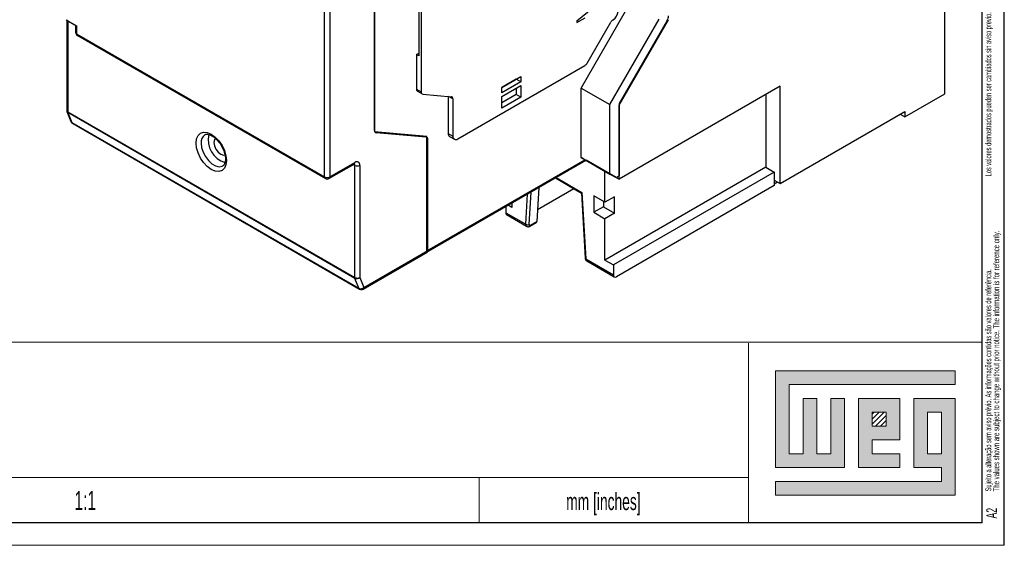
# Model space of a CAD drawing. Header units: millimetres. Extents: x 0 to 841, y 0 to 594.
# Tile 10 of 16: x 622 to 841, y 0 to 117. Entities that reach past the tile are written whole.
import ezdxf

# ---------------------------------------------------------------- set-up
doc = ezdxf.new("R2010")
doc.units = ezdxf.units.MM
doc.layers.add('FORMATO', color=7, linetype='Continuous')
doc.layers.add('LEGENDA', color=7, linetype='Continuous')
doc.styles.add('SLDTEXTSTYLE1', font='TXT', dxfattribs={"width": 0.605})
doc.styles.add('SLDTEXTSTYLE2', font='TXT', dxfattribs={"width": 0.569583})

msp = doc.modelspace()

# ---------------------------------------------------------------- hatches: boundary and pattern name
at = {"linetype": 'Continuous'}
msp.add_hatch(color=7, dxfattribs=at).paths.add_polyline_path([(790.033, 38.86), (790.033, 17.3), (805.433, 17.3), (805.433, 32.7), (802.353, 32.7), (802.353, 20.38), (799.273, 20.38), (799.273, 32.7), (796.193, 32.7), (796.193, 20.38), (793.113, 20.38), (793.113, 35.78), (830.073, 35.78), (830.073, 38.86)], flags=0)
h = msp.add_hatch(color=7, dxfattribs=at)
h.paths.add_polyline_path([(790.033, 11.14), (830.073, 11.14), (830.073, 32.7), (820.833, 32.7), (820.833, 17.3), (826.993, 17.3), (826.993, 14.22), (790.033, 14.22)], flags=0)
h.paths.add_polyline_path([(823.913, 29.62), (826.993, 29.62), (826.993, 20.38), (823.913, 20.38)], flags=0)
h = msp.add_hatch(color=7, dxfattribs=at)
h.paths.add_polyline_path([(817.753, 20.38), (811.593, 20.38), (811.593, 23.46), (817.753, 23.46), (817.753, 32.7), (808.513, 32.7), (808.513, 17.3), (817.753, 17.3)], flags=0)
h.paths.add_polyline_path([(814.673, 26.54), (811.593, 26.54), (811.593, 29.62), (814.673, 29.62)], flags=0)
h = msp.add_hatch(dxfattribs=at)
h.set_pattern_fill('ANSI31', color=8, scale=0.25, style=0)
h.paths.add_polyline_path([(814.673, 26.54), (811.593, 26.54), (811.593, 29.62), (814.673, 29.62)], flags=0)

# ---------------------------------------------------------------- linework, layer by layer
at = {"color": 7, "linetype": 'Continuous', "lineweight": 25}
for p, q in [((827.752, 100.513), (827.752, 255.656)), ((711.129, 132.688), (711.129, 100.97)), ((689.619, 82.038), (689.619, 130.54)), ((690.75, 130.54), (690.75, 82.038)), ((700.72, 130.379), (700.72, 92.061)), ((700.72, 92.388), (700.72, 130.052)), ((710.598, 125.301), (710.598, 108.97)), ((746.753, 101.828), (757.748, 120.873)), ((745.777, 116.826), (749.383, 119.726)), ((632.084, 117.049), (634.394, 115.715)), ((632.179, 116.993), (632.179, 96.888)), ((632.414, 116.858), (632.414, 96.562)), ((745.777, 116.417), (747.646, 117.496)), ((745.777, 116.826), (745.777, 116.417)), ((748.105, 107.386), (753.348, 116.466)), ((753.117, 98.154), (764.112, 117.199)), ((753.848, 116.994), (753.909, 117.029)), ((755.238, 98.009), (766.234, 117.054)), ((765.923, 116.871), (755.238, 98.364)), ((634.159, 115.85), (634.159, 114.245)), ((634.394, 115.715), (634.394, 113.919)), ((634.394, 113.919), (689.619, 82.038)), ((634.559, 113.552), (689.784, 81.672)), ((710.068, 109.276), (710.598, 109.582)), ((710.598, 108.97), (710.068, 109.276)), ((710.068, 109.276), (710.068, 101.582)), ((719.261, 90.495), (747.605, 106.858)), ((729.089, 101.966), (733.332, 104.415)), ((732.271, 103.782), (729.089, 101.945)), ((733.332, 103.191), (729.089, 100.741)), ((731.744, 103.499), (731.744, 103.477)), ((732.271, 103.803), (732.271, 103.782)), ((733.332, 103.191), (732.271, 103.782)), ((733.332, 104.415), (733.332, 103.191)), ((710.068, 101.582), (711.129, 100.97)), ((710.275, 101.124), (711.336, 100.512)), ((729.089, 99.975), (733.332, 102.424)), ((729.089, 100.741), (729.089, 101.966)), ((732.271, 101.812), (732.271, 100.374)), ((733.332, 102.424), (733.332, 99.761)), ((746.753, 86.36), (746.753, 101.828)), ((746.753, 101.828), (753.117, 98.154)), ((791.088, 102.211), (755.238, 81.515)), ((791.088, 80.573), (791.088, 102.211)), ((711.482, 100.467), (717.846, 99.898)), ((717.139, 99.961), (717.139, 91.72)), ((718.2, 99.394), (717.234, 99.952)), ((718.2, 99.394), (718.2, 91.107)), ((732.271, 100.374), (729.089, 98.537)), ((729.089, 97.312), (729.089, 99.975)), ((733.332, 99.761), (729.089, 97.312)), ((733.332, 99.761), (732.271, 100.374)), ((787.906, 100.374), (787.906, 84.206)), ((818.878, 95.39), (827.752, 100.513)), ((632.236, 96.591), (633.123, 94.372)), ((632.414, 96.562), (696.336, 59.66)), ((753.117, 82.686), (753.117, 98.154)), ((755.238, 98.364), (755.238, 82.278)), ((755.238, 81.515), (755.238, 98.009)), ((791.088, 80.573), (818.878, 96.615)), ((818.878, 96.615), (818.878, 95.39)), ((696.372, 59.451), (632.45, 96.353)), ((632.45, 96.353), (633.337, 94.134)), ((817.817, 96.003), (818.878, 95.39)), ((633.337, 94.134), (697.259, 57.232)), ((633.466, 93.976), (697.389, 57.074)), ((712.387, 91.018), (700.72, 92.061)), ((700.815, 92.034), (701.074, 91.885)), ((712.246, 90.886), (701.074, 91.885)), ((712.246, 90.886), (711.95, 91.057)), ((712.387, 65.542), (712.387, 91.018)), ((712.6, 65.664), (712.6, 90.383)), ((717.139, 91.72), (718.2, 91.107)), ((717.45, 91.033), (718.511, 90.421)), ((712.222, 65.175), (747.836, 85.735)), ((712.387, 65.542), (747.601, 85.87)), ((747.601, 85.87), (746.753, 86.36)), ((746.753, 86.36), (753.117, 82.686)), ((754.531, 81.87), (747.836, 85.735)), ((690.584, 81.672), (696.17, 84.896)), ((690.75, 82.038), (696.336, 85.263)), ((696.336, 84.609), (696.005, 84.801)), ((696.336, 59.66), (696.336, 84.609)), ((697.467, 84.609), (697.467, 59.66)), ((787.906, 84.206), (752.056, 63.51)), ((787.906, 84.206), (789.78, 83.124)), ((741.017, 81.799), (746.812, 78.453)), ((741.163, 81.883), (746.942, 78.547)), ((752.056, 76.411), (752.056, 83.299)), ((753.117, 82.686), (754.531, 81.87)), ((789.78, 83.124), (753.93, 62.428)), ((754.531, 81.87), (755.238, 82.278)), ((754.577, 81.897), (755.238, 81.515)), ((789.78, 83.124), (789.78, 81.328)), ((789.78, 81.328), (789.78, 80.103)), ((789.78, 81.328), (791.088, 80.573)), ((737.328, 79.669), (736.875, 72.083)), ((737.035, 74.759), (745.124, 79.428)), ((789.78, 80.103), (754.637, 59.815)), ((789.78, 80.511), (790.488, 80.92)), ((734.425, 71.484), (734.827, 78.225)), ((735.561, 78.649), (735.131, 71.457)), ((746.812, 78.454), (747.621, 63.958)), ((746.942, 78.547), (747.767, 63.781)), ((752.056, 76.411), (749.581, 77.84)), ((749.581, 77.84), (749.581, 74.166)), ((754.177, 77.636), (752.056, 76.411)), ((754.177, 73.962), (754.177, 77.636)), ((729.959, 75.415), (729.959, 74.062)), ((731.338, 75.225), (730.484, 75.718)), ((731.338, 76.211), (731.338, 75.225)), ((751.703, 75.39), (749.581, 74.166)), ((751.703, 76.616), (751.703, 75.39)), ((751.703, 75.39), (754.177, 73.962)), ((729.959, 74.062), (734.425, 71.484)), ((730.104, 73.64), (734.615, 71.036)), ((749.581, 74.166), (752.056, 72.737)), ((754.177, 73.962), (752.056, 72.737)), ((752.056, 63.51), (752.056, 72.737)), ((735.358, 71.064), (736.773, 71.881)), ((735.461, 71.266), (736.875, 72.083)), ((698.189, 57.074), (712.434, 65.298)), ((698.354, 57.441), (712.6, 65.664)), ((747.767, 63.781), (753.93, 60.224)), ((747.991, 63.314), (754.137, 59.766)), ((752.056, 63.51), (753.93, 62.428)), ((753.93, 62.428), (753.93, 60.224)), ((697.259, 57.232), (696.372, 59.451)), ((697.467, 59.66), (698.354, 57.441))]:
    msp.add_line(p, q, dxfattribs=at)
at = {"color": 7, "linetype": 'Continuous', "lineweight": 18}
for p, q in [((830.073, 38.86), (790.033, 38.86)), ((790.033, 38.86), (790.033, 17.3)), ((830.073, 35.78), (830.073, 38.86)), ((793.113, 35.78), (830.073, 35.78)), ((793.113, 20.38), (793.113, 35.78)), ((799.273, 32.7), (796.193, 32.7)), ((796.193, 32.7), (796.193, 20.38)), ((799.273, 20.38), (799.273, 32.7)), ((805.433, 32.7), (802.353, 32.7)), ((802.353, 32.7), (802.353, 20.38)), ((805.433, 17.3), (805.433, 32.7)), ((817.753, 32.7), (808.513, 32.7)), ((808.513, 32.7), (808.513, 17.3)), ((817.753, 23.46), (817.753, 32.7)), ((830.073, 32.7), (820.833, 32.7)), ((820.833, 32.7), (820.833, 17.3)), ((830.073, 11.14), (830.073, 32.7)), ((811.593, 29.62), (814.673, 29.62)), ((811.593, 26.54), (811.593, 29.62)), ((814.673, 29.62), (814.673, 26.54)), ((823.913, 20.38), (823.913, 29.62)), ((823.913, 29.62), (826.993, 29.62)), ((826.993, 29.62), (826.993, 20.38)), ((814.673, 26.54), (811.593, 26.54)), ((811.593, 23.46), (817.753, 23.46)), ((811.593, 20.38), (811.593, 23.46)), ((796.193, 20.38), (793.113, 20.38)), ((802.353, 20.38), (799.273, 20.38)), ((817.753, 20.38), (811.593, 20.38)), ((817.753, 17.3), (817.753, 20.38)), ((826.993, 20.38), (823.913, 20.38)), ((790.033, 17.3), (805.433, 17.3)), ((808.513, 17.3), (817.753, 17.3)), ((820.833, 17.3), (826.993, 17.3)), ((826.993, 17.3), (826.993, 14.22)), ((724.053, 15.067), (724.053, 5)), ((790.033, 14.22), (790.033, 11.14)), ((826.993, 14.22), (790.033, 14.22)), ((790.033, 11.14), (830.073, 11.14))]:
    msp.add_line(p, q, dxfattribs=at)
at = {"color": 7, "linetype": 'Continuous', "lineweight": 25, "flags": 128}
for points in [[(660.981, 89.587), (661.096, 90.535), (661.436, 91.284), (661.975, 91.784), (662.678, 92.002), (663.496, 91.921), (664.375, 91.547), (665.253, 90.906), (666.072, 90.042), (666.775, 89.014), (667.314, 87.89), (667.653, 86.749), (667.769, 85.668), (667.653, 84.721), (667.314, 83.971), (666.775, 83.471), (666.072, 83.254), (665.253, 83.335), (664.375, 83.708), (663.496, 84.349), (662.678, 85.213), (661.975, 86.242), (661.436, 87.365), (661.096, 88.506), (660.981, 89.587)], [(665.421, 90.714), (665.421, 90.714), (665.092, 90.335), (664.976, 89.73), (665.092, 88.991), (665.421, 88.231), (665.914, 87.566), (666.496, 87.097), (667.078, 86.894), (667.571, 86.99)], [(662.112, 89.587), (662.227, 88.601), (662.561, 87.562), (663.088, 86.555), (663.766, 85.661), (664.538, 84.954), (665.343, 84.489), (666.116, 84.305), (666.793, 84.416), (666.948, 84.494)], [(747.601, 85.87), (747.691, 85.819), (747.761, 85.778), (747.808, 85.751), (747.833, 85.737), (747.836, 85.735)]]:
    msp.add_lwpolyline(points, dxfattribs=at)
at = {"color": 7, "linetype": 'Continuous', "lineweight": 25}
for centre, radius, start, end in [((752.667, 118.971), 2.305, 302.60548, 357.39452), ((754.612, 115.77), 1.443, 121.95467, 151.14439), ((764.071, 117.99), 2.164, 328.85627, 358.0435), ((634.959, 114.245), 0.8, 180, 240.00269), ((634.56, 114.285), 0.402, 185.6948, 245.62534), ((634.774, 113.87), 0.384, 172.74417, 235.94365), ((746.842, 108.082), 1.443, 301.95467, 331.14439), ((710.571, 101.534), 0.505, 174.52934, 234.15848), ((711.563, 100.899), 0.44, 170.74812, 259.45322), ((717.766, 99.465), 0.44, 350.74812, 79.45322), ((632.979, 96.888), 0.8, 180, 201.78498), ((632.58, 96.928), 0.402, 185.6948, 245.62534), ((632.682, 96.776), 0.482, 202.47137, 241.17961), ((632.978, 96.552), 0.564, 178.98331, 200.61183), ((633.866, 94.669), 0.8, 201.78498, 240.00269), ((633.569, 94.556), 0.482, 202.47137, 241.17961), ((633.625, 94.239), 0.307, 200.03335, 238.83669), ((701.154, 92.317), 0.44, 170.74812, 259.45322), ((664.093, 89.798), 1.992, 126.45602, 186.07263), ((669.026, 90.316), 5.327, 167.52871, 252.83727), ((712.166, 90.454), 0.44, 350.74812, 79.45322), ((717.874, 91.638), 0.739, 173.70115, 234.98667), ((718.846, 91.002), 0.655, 170.78596, 309.20329), ((695.944, 85.219), 0.394, 305.01333, 6.29885), ((695.903, 84.643), 0.434, 355.57361, 41.55514), ((696.778, 84.721), 0.699, 350.78596, 129.20329), ((696.902, 85.701), 1.23, 242.60967, 297.39033), ((689.999, 81.989), 0.384, 172.74417, 235.94365), ((690.184, 83.13), 1.23, 242.60967, 297.39033), ((690.184, 82.364), 0.8, 240.00269, 299.99731), ((690.358, 81.995), 0.394, 305.01333, 6.29885), ((734.802, 72.106), 0.728, 238.77086, 296.89856), ((735.224, 71.26), 0.237, 304.47192, 1.64687), ((736.638, 72.076), 0.237, 304.46216, 1.64763), ((711.995, 65.498), 0.394, 305.01333, 6.29885), ((712.219, 65.616), 0.384, 304.05635, 7.25583), ((747.846, 63.994), 0.227, 189.34987, 249.8092), ((696.902, 60.752), 1.23, 242.60967, 297.39033), ((696.9, 59.65), 0.564, 178.98331, 200.61183), ((696.774, 60.321), 0.958, 245.18002, 316.38191), ((754.361, 60.154), 0.437, 170.78596, 309.20329), ((697.661, 58.101), 0.958, 245.18002, 316.38191), ((697.548, 57.337), 0.307, 200.03335, 238.83669), ((697.789, 57.767), 0.8, 240.00269, 299.99731), ((697.962, 57.397), 0.394, 305.01333, 6.29885)]:
    msp.add_arc(centre, radius, start, end, dxfattribs=at)
for centre, major_axis, ratio, start_param, end_param in [((747.296, 78.751), (0.484, 0.298), 0.0288664, 2.3717216, 3.1259843), ((730.454, 74.592), (0.321, 0.966), 0.3902694, 2.2760378, 3.0615172), ((735.132, 71.892), (0.524, 0.852), 0.5578386, 2.3717022, 3.1487566), ((735.485, 71.661), (0.273, 0.419), 0.5377738, 2.3852519, 3.9560482), ((748.474, 64.19), (0.474, 0.881), 0.5962816, 2.3383019, 3.1237813)]:
    msp.add_ellipse(centre, major_axis=major_axis, ratio=ratio, start_param=start_param, end_param=end_param, dxfattribs=at)
for points, knots in [([(662.931, 91.388), (662.97, 91.419), (663.104, 91.522), (663.427, 91.559), (663.983, 91.467), (664.647, 91.15), (665.356, 90.609), (666.034, 89.882), (666.633, 89.015), (667.106, 88.066), (667.42, 87.106), (667.556, 86.212), (667.52, 85.452), (667.337, 84.898), (667.139, 84.608), (666.985, 84.535), (666.934, 84.512)], [0, 0, 0, 0, 0.0326183, 0.1116739, 0.1849262, 0.2633113, 0.3408734, 0.4188844, 0.4975961, 0.5766248, 0.6553961, 0.7333072, 0.8099916, 0.8858003, 0.9625132, 1, 1, 1, 1]), ([(696.17, 84.896), (696.206, 84.913), (696.272, 84.945), (696.272, 84.943), (696.272, 84.942)], [0, 0, 0, 0, 0.54773986, 1, 1, 1, 1]), ([(734.61, 71.046), (734.62, 71.038), (734.694, 70.976), (734.876, 70.942), (735.125, 70.952), (735.277, 71.025), (735.358, 71.064)], [0, 0, 0, 0, 0.04805036, 0.3644856, 0.65946582, 1, 1, 1, 1]), ([(747.621, 63.958), (747.638, 63.85), (747.67, 63.651), (747.816, 63.428), (747.945, 63.354), (747.993, 63.327)], [0, 0, 0, 0, 0.4224667, 0.7847776, 1, 1, 1, 1])]:
    msp.add_open_spline(points, degree=3, knots=knots, dxfattribs=at)
at = {"layer": 'FORMATO'}
for p, q in [((841, 0), (841, 594)), ((836.06, 5), (835.953, 584)), ((836.06, 5), (24.953, 5))]:
    msp.add_line(p, q, dxfattribs=at)
at = {"layer": 'FORMATO', "lineweight": 18}
for p, q in [((476.053, 45.229), (836.053, 45.229)), ((784.053, 45), (784.053, 5)), ((543.959, 15.067), (783.959, 15.067)), ((0, 0), (841, 0))]:
    msp.add_line(p, q, dxfattribs=at)

# ---------------------------------------------------------------- texts
at = {"color": 7, "linetype": 'Continuous', "lineweight": 0, "attachment_point": 1, "rotation": 90}
for s, insert, char_height, style in [('Sujeito a alteração sem aviso prévio. As informações contidas são valores de referência.                                                           Los valores demostrados pueden ser cambiados sin aviso previo. La información és de referencia solamente.', (836.781, 12.007), 1.322917, 'SLDTEXTSTYLE2'), ('The values shown are subject to change without prior notice. The information is for reference only.', (838.545, 12.007), 1.32292, 'SLDTEXTSTYLE1')]:
    msp.add_mtext(s, dxfattribs=dict(at, insert=insert, char_height=char_height, style=style))
at = {"layer": 'FORMATO', "insert": (743.428, 11.647), "char_height": 3.8, "attachment_point": 1, "style": 'SLDTEXTSTYLE1'}
msp.add_mtext('mm [inches]', dxfattribs=at)
at = {"layer": 'LEGENDA', "insert": (636.318, 12.112), "char_height": 4.2333, "attachment_point": 2, "style": 'SLDTEXTSTYLE1'}
msp.add_mtext('1:1', dxfattribs=at)
at = {"layer": 'LEGENDA', "insert": (836.983, 5.976), "char_height": 2.3813, "attachment_point": 1, "rotation": 90, "style": 'SLDTEXTSTYLE1'}
msp.add_mtext('A2', dxfattribs=at)

doc.saveas('drawing.dxf')
